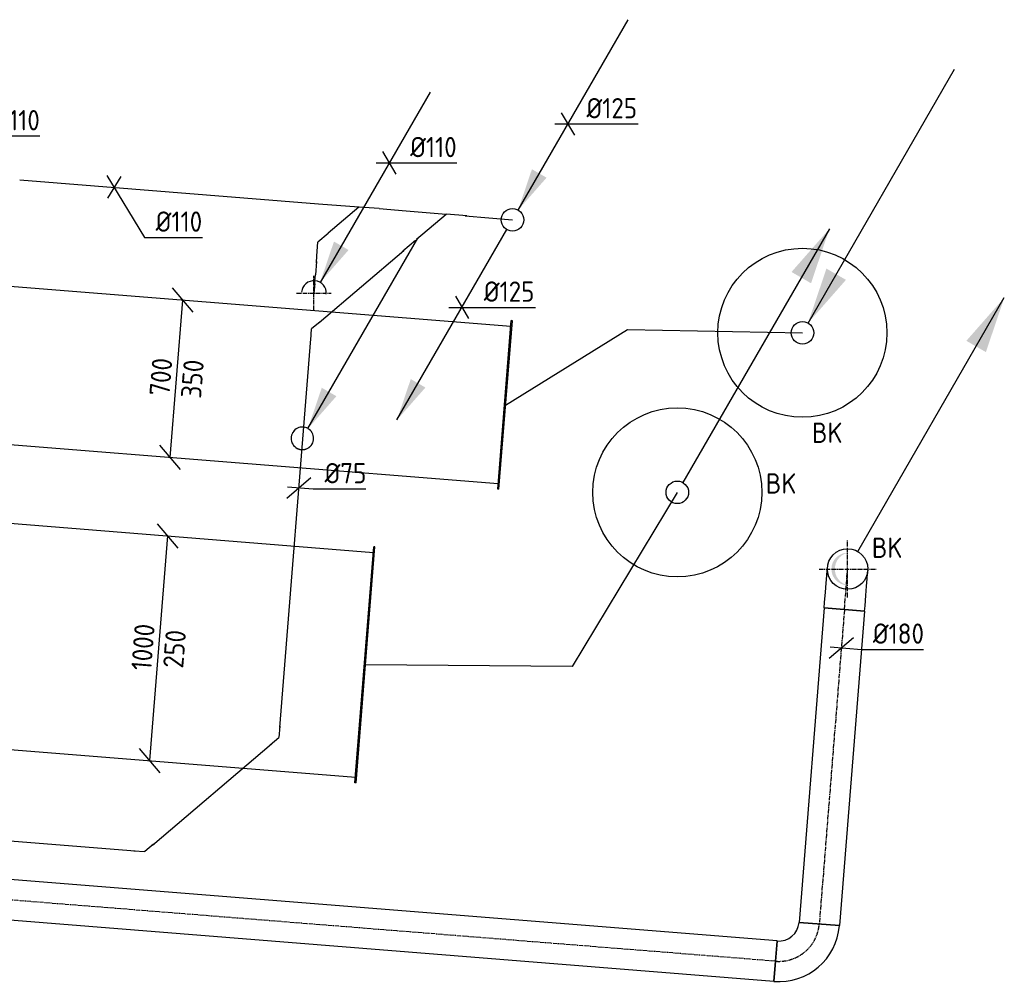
# Model space of a CAD drawing. Header units: millimetres. Extents: x -17664 to 48661, y -98 to 70975.
# Tile 62 of 62: x 16094 to 20462, y 60350 to 64638. Entities that reach past the tile are written whole.
import ezdxf

# ---------------------------------------------------------------- set-up
doc = ezdxf.new("R2010")
doc.units = ezdxf.units.MM
for name, pattern in [('2322121', [2000, 1000, 1000]), ('2322121_a', [2000, 1000, 1000]), ('CENTER2', [28.575, 19.05, -3.175, 3.175, -3.175]), ('SMALL_DASH', [1.5, 0.5, -1])]:
    doc.linetypes.add(name, pattern=pattern)
for name, color, linetype in [('WL524---', 4, '2322121'), ('WL524---_D', 4, 'Continuous'), ('WL524---_HARTLIJN', 1, 'CENTER2'), ('WL570---_RETOUR_D', 4, 'Continuous'), ('WL570---_RETOUR_HL', 1, 'CENTER2'), ('WL570---_TOEVOER', 3, 'Continuous'), ('WL570---_TOEVOER_D', 3, 'Continuous'), ('WM524---', 1, 'Continuous'), ('WM570---_RETOUR', 1, 'Continuous'), ('WM570---_TOEVOER', 1, 'Continuous')]:
    doc.layers.add(name, color=color, linetype=linetype)
doc.styles.add('STABICAD-018', font='ISOCP.SHX', dxfattribs={"height": 90})

# ---------------------------------------------------------------- blocks, each defined once
blk = doc.blocks.new('*U1171')
at = {"linetype": '2322121'}
blk.add_hatch(color=2, dxfattribs=at).paths.add_polyline_path([(25, 43.3), (86.3, 224.4), (151.2, 186.9)], flags=0)
at = {"color": 2, "linetype": '2322121_a'}
blk.add_line((25, 43.3, 25), (512.5, 887.7, 25), dxfattribs=at)
at = {"color": 0, "linetype": '2322121'}
blk.add_line((0, 0), (0, 0, 25), dxfattribs=at)
at = {"color": 2, "linetype": 'SMALL_DASH'}
for start, end in [(89.2553, 76.3386), (89.2553, 76.3386), (266.9064, 269.2008), (266.9064, 269.2008)]:
    blk.add_arc((0, 0, 25), 50, start, end, dxfattribs=at)
at = {"color": 0, "linetype": '2322121'}
for start, end in [(76.3386, 266.9064), (269.2008, 89.2553)]:
    blk.add_arc((0, 0, 25), 50, start, end, dxfattribs=at)
at = {"color": 2, "linetype": '2322121'}
for start, end in [(76.3386, 266.9064), (269.2008, 89.2553)]:
    blk.add_arc((0, 0, 25), 50, start, end, dxfattribs=at)
at = {"layer": 'WM570---_RETOUR', "color": 2, "style": 'STABICAD-018'}
for tag, p in [('SECTIONCODE', (17347.4, 62930.5, 2987)), ('POSITIONCODE', (17347.4, 62930.5, 2987)), ('CODE', (17347.4, 62880.5, 2975)), ('FLOORCODE', (17397.4, 62780.5, 2975))]:
    blk.add_attdef(tag, p, '', height=1.8, dxfattribs=at)
blk = doc.blocks.new('*U1001')
at = {"linetype": 'Continuous'}
blk.add_hatch(color=2, dxfattribs=at).paths.add_polyline_path([(27.5, 47.6), (88.8, 228.8), (153.7, 191.3)], flags=0)
at = {"color": 2, "linetype": 'Continuous'}
blk.add_line((515, 892, -3234.6), (27.5, 47.6, -3234.6), dxfattribs=at)
at = {"color": 0, "linetype": 'Continuous'}
blk.add_arc((0, 0, -3234.6), 55, 355.4253, 175.4253, dxfattribs=at)
at = {"layer": 'WL524---_HARTLIJN', "linetype": 'CENTER2'}
for p, q in [((0, -77, 1), (0, 77, 1)), ((-77, 0, 1), (77, 0, 1))]:
    blk.add_line(p, q, dxfattribs=at)
blk.add_circle((0, 0, -3234.6), 0.0125, dxfattribs=at)
at = {"layer": 'WM570---_RETOUR', "color": 2, "style": 'STABICAD-018'}
for tag, p in [('SECTIONCODE', (17399, 63574.7, 3384.6)), ('POSITIONCODE', (17399, 63574.7, 3384.6)), ('CODE', (17399, 63524.7, 3234.6)), ('FLOORCODE', (17449, 63424.7, 3234.6))]:
    blk.add_attdef(tag, p, '', height=1.8, dxfattribs=at)
blk = doc.blocks.new('*U1172')
at = {"color": 0, "linetype": 'Continuous'}
for p, q in [((-53.8, -45.9), (53.8, 45.9)), ((-49.8, 4), (64, -5.1)), ((64, -5.1), (297.8, -5.1))]:
    blk.add_line(p, q, dxfattribs=at)
at = {"color": 0, "linetype": 'Continuous', "style": 'STABICAD-018'}
blk.add_text('%%c75', height=90, dxfattribs=at).set_placement((114, 19.9))
at = {"layer": 'WM570---_RETOUR', "color": 2, "style": 'STABICAD-018'}
blk.add_attdef('CODE', (17332.1, 62560.9, 3100), '', height=1.8, dxfattribs=at)
blk = doc.blocks.new('*U1006')
at = {"color": 0, "linetype": 'Continuous'}
for p, q in [((-32, 52.7, -3100), (134.7, -221.8, -3100)), ((29.5, 47.8, -3100), (-29.5, -47.8, -3100)), ((134.7, -221.8, -3100), (391.8, -221.8, -3100))]:
    blk.add_line(p, q, dxfattribs=at)
at = {"color": 0, "linetype": 'Continuous', "style": 'STABICAD-018'}
blk.add_text('%%c110', height=90, dxfattribs=at).set_placement((184.7, -196.8, -3100))
at = {"layer": 'WM570---_RETOUR', "color": 2, "style": 'STABICAD-018'}
blk.add_attdef('CODE', (16512.1, 63893.7, 3100), '', height=1.8, dxfattribs=at)
blk = doc.blocks.new('*U1010')
at = {"color": 0, "linetype": 'Continuous'}
for p, q in [((-63.5, -10, -3234.6), (63.5, 10, -3234.6)), ((-37.9, 34.3, -3234.6), (20.1, -18.2, -3234.6)), ((20.1, -18.2, -3234.6), (277.2, -18.2, -3234.6))]:
    blk.add_line(p, q, dxfattribs=at)
at = {"color": 0, "linetype": 'Continuous', "style": 'STABICAD-018'}
blk.add_text('%%c110', height=90, dxfattribs=at).set_placement((70.1, 6.8, -3234.6))
at = {"layer": 'WM570---_RETOUR', "color": 2, "style": 'STABICAD-018'}
blk.add_attdef('CODE', (15906.4, 64139.9, 3234.6), '', height=1.8, dxfattribs=at)
blk = doc.blocks.new('*U1017')
at = {"color": 0, "linetype": 'Continuous'}
for p, q in [((0, 90, -3000), (1399.8, 90, -3000)), ((0, -90, -3000), (0, 90, -3000)), ((1399.8, 90, -3000), (1399.8, -90, -3000)), ((0, -90, -3000), (1399.8, -90, -3000))]:
    blk.add_line(p, q, dxfattribs=at)
at = {"layer": 'WL570---_RETOUR_HL', "linetype": 'CENTER2'}
blk.add_line((0, 0, -3000), (1399.8, 0, -3000), dxfattribs=at)
at = {"layer": 'WM570---_RETOUR', "color": 2, "style": 'STABICAD-018'}
for tag in ['CODE', 'SECTIONCODE', 'POSITIONCODE']:
    blk.add_attdef(tag, (19752.4, 62021.4, 3000), '', height=1.8, dxfattribs=at)
blk = doc.blocks.new('*U1015')
at = {"color": 0, "linetype": 'Continuous'}
for p, q in [((-180, -90, -3000), (-180, 90, -3000)), ((90, -180, -3000), (-90, -180, -3000))]:
    blk.add_line(p, q, dxfattribs=at)
for radius in [270, 90]:
    blk.add_arc((-180, -180, -3000), radius, 0, 90, dxfattribs=at)
at = {"layer": 'WL570---_RETOUR_HL', "linetype": 'CENTER2'}
blk.add_arc((-180, -180, -3000), 180, 0, 90, dxfattribs=at)
at = {"layer": 'WM570---_RETOUR', "color": 2, "style": 'STABICAD-018'}
for tag in ['CODE', 'SECTIONCODE', 'POSITIONCODE']:
    blk.add_attdef(tag, (19626.4, 60446.6, 3000), '', height=1.8, dxfattribs=at)
blk = doc.blocks.new('*U1018')
at = {"color": 0, "linetype": 'Continuous'}
for p, q in [((0, 90, -3000), (9993.6, 90, -3000)), ((0, -90, -3000), (0, 90, -3000)), ((0, -90, -3000), (9993.6, -90, -3000))]:
    blk.add_line(p, q, dxfattribs=at)
at = {"layer": 'WL570---_RETOUR_HL', "linetype": 'CENTER2'}
blk.add_line((0, 0, -3000), (9993.6, 0, -3000), dxfattribs=at)
at = {"layer": 'WM570---_RETOUR', "color": 2, "style": 'STABICAD-018'}
for tag in ['CODE', 'SECTIONCODE', 'POSITIONCODE']:
    blk.add_attdef(tag, (19447, 60461, 3000), '', height=1.8, dxfattribs=at)
blk = doc.blocks.new('*U1013')
at = {"color": 0, "linetype": 'Continuous'}
for p, q in [((-180, 90, -3000), (-156.3, 90, -3000)), ((-180, -90, -3000), (-180, 90, -3000)), ((-156.3, 90, -3000), (-110.5, 90, -3000)), ((-110.5, 90, -3000), (-69.5, 90, -3000)), ((-69.5, 90, -3000), (-36, 90, -3000)), ((-36, 90, -3000), (-12.3, 90, -3000)), ((-12.3, 90, -3000), (0, 90, -3000)), ((-180, -90, -3000), (-156.3, -90, -3000)), ((-156.3, -90, -3000), (-110.5, -90, -3000)), ((-110.5, -90, -3000), (-69.5, -90, -3000)), ((-69.5, -90, -3000), (-36, -90, -3000)), ((-36, -90, -3000), (-12.3, -90, -3000)), ((-12.3, -90, -3000), (0, -90, -3000))]:
    blk.add_line(p, q, dxfattribs=at)
at = {"layer": 'WL570---_RETOUR_HL', "linetype": 'CENTER2'}
blk.add_line((-180, 0, -3000), (0, 0, -3000), dxfattribs=at)
at = {"layer": 'WM570---_RETOUR', "color": 2, "style": 'STABICAD-018'}
for tag in ['CODE', 'SECTIONCODE', 'POSITIONCODE']:
    blk.add_attdef(tag, (19766.7, 62200.8, 3000), '', height=1.8, dxfattribs=at)
blk = doc.blocks.new('*U1014')
at = {"linetype": 'Continuous'}
blk.add_hatch(color=2, dxfattribs=at).paths.add_polyline_path([(695, 1203.8), (613.3, 962.3), (526.7, 1012.3)], flags=0)
blk.add_hatch(color=0, dxfattribs=at).paths.add_polyline_path([(0, -72), (-14.3, -70.6), (-28, -66.3), (-40.7, -59.4), (-51.6, -50.2), (-60.6, -38.9), (-67.1, -26.1), (-71, -12.2), (-72, 2.1), (-70.1, 16.4), (-65.5, 30), (-58.2, 42.4), (-48.6, 53.1), (-37.1, 61.7), (-24.1, 67.8), (-10.2, 71.3), (0, 72), (-0.4, 71.9), (-14.3, 67), (-27, 59.4), (-37.9, 49.5), (-46.7, 37.6), (-52.9, 24.1), (-56.3, 9.8), (-56.7, -5), (-54.3, -19.6), (-49, -33.4), (-41, -45.8), (-30.8, -56.5), (-18.6, -64.8), (-5, -70.6), (-0.4, -71.9)], is_closed=False, flags=0)
at = {"color": 2, "linetype": 'Continuous'}
blk.add_line((45, 77.9, -3180), (695, 1203.8, -3180), dxfattribs=at)
at = {"color": 0, "linetype": 'Continuous'}
blk.add_circle((0, 0, -3180), 90, dxfattribs=at)
at = {"layer": 'WL570---_RETOUR_HL', "linetype": 'CENTER2'}
for p, q in [((0, -126, 821), (0, 126, 821)), ((-126, 0, 821), (126, 0, 821))]:
    blk.add_line(p, q, dxfattribs=at)
blk.add_circle((0, 0, -3180), 0.0125, dxfattribs=at)
at = {"layer": 'WM570---_RETOUR', "color": 2, "style": 'STABICAD-018'}
for tag, p in [('SECTIONCODE', (19766.7, 62350.8, 3590)), ('POSITIONCODE', (19766.7, 62350.8, 3590)), ('CODE', (19766.7, 62300.8, 3180)), ('FLOORCODE', (19816.7, 62200.8, 3180))]:
    blk.add_attdef(tag, p, '', height=1.8, dxfattribs=at)
blk = doc.blocks.new('*U1021')
at = {"color": 0, "linetype": 'Continuous'}
for p, q in [((-53.8, -45.9, -3000), (53.8, 45.9, -3000)), ((-49.8, 4, -3000), (89.7, -7.2, -3000)), ((89.7, -7.2, -3000), (364.8, -7.2, -3000))]:
    blk.add_line(p, q, dxfattribs=at)
at = {"color": 0, "linetype": 'Continuous', "style": 'STABICAD-018'}
blk.add_text('%%c180', height=90, dxfattribs=at).set_placement((139.7, 17.8, -3000))
at = {"layer": 'WM570---_RETOUR', "color": 2, "style": 'STABICAD-018'}
blk.add_attdef('CODE', (19738.8, 61851.5, 3000), '', height=1.8, dxfattribs=at)
blk = doc.blocks.new('*U1190')
at = {"color": 0, "linetype": 'Continuous'}
for p, q in [((0, 525, -2975), (5, 525, -2975)), ((0, -525, -2975), (0, 525, -2975)), ((5, -525, -2975), (5, 525, -2975)), ((8296.7, 525, -2975), (8291.7, 525, -2975)), ((8291.7, -525, -2975), (8291.7, 525, -2975)), ((8296.7, -525, -2975), (8296.7, 525, -2975)), ((5, 500, -2975), (8291.7, 500, -2975)), ((5, -500, -2975), (8291.7, -500, -2975)), ((0, -525, -2975), (5, -525, -2975)), ((8296.7, -525, -2975), (8291.7, -525, -2975))]:
    blk.add_line(p, q, dxfattribs=at)
at = {"layer": 'WM570---_RETOUR', "color": 2, "style": 'STABICAD-018'}
for tag in ['SECTIONCODE', 'CODE', 'POSITIONCODE']:
    blk.add_attdef(tag, (9357.7, 62439, 2975), '', height=1.8, dxfattribs=at)
blk = doc.blocks.new('*U1189')
at = {"color": 0, "linetype": 'Continuous'}
for p, q in [((5, 350, -2975), (10295.9, 350, -2975)), ((10300.9, 375, -2975), (10295.9, 375, -2975)), ((10295.9, -375, -2975), (10295.9, 375, -2975)), ((10300.9, -375, -2975), (10300.9, 375, -2975)), ((5, -350, -2975), (10295.9, -350, -2975)), ((10300.9, -375, -2975), (10295.9, -375, -2975))]:
    blk.add_line(p, q, dxfattribs=at)
at = {"layer": 'WM570---_RETOUR', "color": 2, "style": 'STABICAD-018'}
for tag in ['CODE', 'SECTIONCODE', 'POSITIONCODE']:
    blk.add_attdef(tag, (7981.2, 63749.9, 2975), '', height=1.8, dxfattribs=at)
blk = doc.blocks.new('*U1121')
at = {"linetype": 'Continuous'}
blk.add_hatch(color=2, dxfattribs=at).paths.add_polyline_path([(675, 1169.1), (593.3, 927.6), (506.7, 977.6)], flags=0)
at = {"color": 2, "linetype": 'Continuous'}
blk.add_line((675, 1169.1, 1), (25, 43.3, 1), dxfattribs=at)
at = {"color": 0, "linetype": 'Continuous'}
blk.add_line((0, 0), (0, 0, 1), dxfattribs=at)
blk.add_circle((0, 0, 1), 50, dxfattribs=at)
at = {"color": 2, "linetype": 'Continuous'}
blk.add_circle((0, 0, 1), 50, dxfattribs=at)
at = {"layer": 'WL570---_RETOUR_D', "color": 2, "style": 'STABICAD-018'}
for tag, p in [('SECTIONCODE', (18534.1, 62565.5, 3150)), ('POSITIONCODE', (18534.1, 62565.5, 3150)), ('CODE', (18534.1, 62515.5, 3000)), ('FLOORCODE', (18584.1, 62415.5, 3000))]:
    blk.add_attdef(tag, p, '', height=1.8, dxfattribs=at)
blk = doc.blocks.new('*U1122')
at = {"linetype": 'Continuous'}
blk.add_hatch(color=2, dxfattribs=at).paths.add_polyline_path([(25, 43.3), (106.7, 284.8), (193.3, 234.8)], flags=0)
at = {"color": 2, "linetype": 'Continuous'}
blk.add_line((25, 43.3, 1), (675, 1169.1, 1), dxfattribs=at)
at = {"color": 0, "linetype": 'Continuous'}
blk.add_line((0, 0), (0, 0, 1), dxfattribs=at)
blk.add_circle((0, 0, 1), 50, dxfattribs=at)
at = {"color": 2, "linetype": 'Continuous'}
blk.add_circle((0, 0, 1), 50, dxfattribs=at)
at = {"layer": 'WL570---_RETOUR_D', "color": 2, "style": 'STABICAD-018'}
for tag, p in [('SECTIONCODE', (19082.4, 63376, 3150)), ('POSITIONCODE', (19082.4, 63376, 3150)), ('CODE', (19082.4, 63326, 3000)), ('FLOORCODE', (19132.4, 63226, 3000))]:
    blk.add_attdef(tag, p, '', height=1.8, dxfattribs=at)
blk = doc.blocks.new('*U1141')
at = {"color": 0, "linetype": '2322121'}
blk.add_line((6, 0), (1335.2, 0), dxfattribs=at)
at = {"layer": 'WM570---_RETOUR', "color": 2, "style": 'STABICAD-018'}
for tag, p in [('SECTIONCODE', (16601.8, 64037, 3100)), ('POSITIONCODE', (16601.8, 64037, 3100)), ('CODE', (16088.5, 63927.6, 3100))]:
    blk.add_attdef(tag, p, '', height=1.8, dxfattribs=at)
blk = doc.blocks.new('*U1142')
at = {"color": 0, "linetype": '2322121'}
for p in [(-50, 0), (35.4, -35.4)]:
    blk.add_line(p, (0, 0), dxfattribs=at)
at = {"layer": 'WM570---_RETOUR', "color": 2, "style": 'STABICAD-018'}
for tag, p in [('CODE', (17388.5, 63365.6, 3100)), ('SECTIONCODE', (17388.5, 63265.6, 3100)), ('POSITIONCODE', (17388.5, 63265.6, 3100))]:
    blk.add_attdef(tag, p, '', height=1.8, dxfattribs=at)
blk = doc.blocks.new('*U1143')
at = {"color": 0, "linetype": '2322121'}
blk.add_line((0, 0), (1729.6, 0), dxfattribs=at)
at = {"layer": 'WM570---_RETOUR', "color": 2, "style": 'STABICAD-018'}
for tag, p in [('POSITIONCODE', (17173.8, 62463.2, 3100)), ('CODE', (17247, 61497.6, 3100)), ('SECTIONCODE', (17247, 61497.6, 3100))]:
    blk.add_attdef(tag, p, '', height=1.8, dxfattribs=at)
blk = doc.blocks.new('*U1144')
at = {"color": 0, "linetype": '2322121'}
for p in [(-50, 0), (35.4, -35.4)]:
    blk.add_line(p, (0, 0), dxfattribs=at)
at = {"layer": 'WM570---_RETOUR', "color": 2, "style": 'STABICAD-018'}
for tag in ['SECTIONCODE', 'CODE', 'POSITIONCODE']:
    blk.add_attdef(tag, (17243.5, 61453.7, 3100), '', height=1.8, dxfattribs=at)
blk = doc.blocks.new('*U1145')
at = {"color": 0, "linetype": '2322121'}
blk.add_line((0, 0), (692.8, 0), dxfattribs=at)
at = {"layer": 'WM570---_RETOUR', "color": 2, "style": 'STABICAD-018'}
for tag in ['CODE', 'SECTIONCODE', 'POSITIONCODE']:
    blk.add_attdef(tag, (16682.6, 60975.9, 3100), '', height=1.8, dxfattribs=at)
blk = doc.blocks.new('*U1146')
at = {"color": 0, "linetype": '2322121'}
for p in [(-50, 0), (35.4, -35.4)]:
    blk.add_line(p, (0, 0), dxfattribs=at)
at = {"layer": 'WM570---_RETOUR', "color": 2, "style": 'STABICAD-018'}
for tag in ['CODE', 'SECTIONCODE', 'POSITIONCODE']:
    blk.add_attdef(tag, (16649.1, 60947.4, 3100), '', height=1.8, dxfattribs=at)
blk = doc.blocks.new('*U1147')
at = {"color": 0, "linetype": '2322121'}
blk.add_line((0, 0), (1251.2, 0), dxfattribs=at)
at = {"layer": 'WM570---_RETOUR', "color": 2, "style": 'STABICAD-018'}
for tag, p in [('SECTIONCODE', (15741.1, 61170.5, 3100)), ('POSITIONCODE', (16235.2, 61131, 3100)), ('CODE', (15358, 61050.7, 3100))]:
    blk.add_attdef(tag, p, '', height=1.8, dxfattribs=at)
blk = doc.blocks.new('*U1170')
at = {"linetype": '2322121'}
for points in [[(25, 43.3), (86.3, 224.4), (151.2, 186.9)], [(-512.5, -887.7), (-451.2, -706.5), (-386.3, -744)]]:
    blk.add_hatch(color=2, dxfattribs=at).paths.add_polyline_path(points, flags=0)
at = {"color": 2, "linetype": '2322121_a'}
for p, q in [((25, 43.3, 3000), (512.5, 887.7, 3000)), ((-512.5, -887.7, 3000), (-25, -43.3, 3000))]:
    blk.add_line(p, q, dxfattribs=at)
at = {"color": 0, "linetype": '2322121'}
blk.add_line((0, 0), (0, 0, 3000), dxfattribs=at)
blk.add_circle((0, 0, 3000), 50, dxfattribs=at)
at = {"color": 2, "linetype": '2322121'}
blk.add_circle((0, 0, 3000), 50, dxfattribs=at)
at = {"layer": 'WM570---_RETOUR', "color": 2, "style": 'STABICAD-018'}
for tag, p in [('SECTIONCODE', (18279.8, 63899.9, 1499.5)), ('POSITIONCODE', (18279.8, 63899.9, 1499.5)), ('CODE', (18279.8, 63849.9)), ('FLOORCODE', (18329.8, 63749.9))]:
    blk.add_attdef(tag, p, '', height=1.8, dxfattribs=at)
blk = doc.blocks.new('*U1173')
at = {"color": 0, "linetype": '2322121'}
blk.add_line((0, 0), (209.9, 0, 0), dxfattribs=at)
at = {"layer": 'WM570---_RETOUR', "color": 2, "style": 'STABICAD-018'}
for tag in ['SECTIONCODE', 'CODE', 'POSITIONCODE']:
    blk.add_attdef(tag, (18070.6, 63767.5, 3100), '', height=1.8, dxfattribs=at)
blk = doc.blocks.new('*U1174')
at = {"color": 0, "linetype": '2322121'}
for p, q in [((1, 1, 0), (123, 123, 0)), ((0, 0), (0.7, 0.7, 0)), ((-90, 0, 0), (0, 0)), ((180, 0, 0), (1.4, 0, 0))]:
    blk.add_line(p, q, dxfattribs=at)
at = {"layer": 'WM570---_RETOUR', "color": 2, "style": 'STABICAD-018'}
for tag in ['CODE', 'SECTIONCODE', 'POSITIONCODE']:
    blk.add_attdef(tag, (17987.2, 63774.7, 3100), '', height=1.8, dxfattribs=at)
blk = doc.blocks.new('*U1175')
at = {"color": 0, "linetype": '2322121'}
blk.add_line((-25, 0, 1.3), (49, 0, 17.5), dxfattribs=at)
at = {"layer": 'WM570---_RETOUR', "color": 2, "style": 'STABICAD-018'}
for tag in ['CODE', 'SECTIONCODE', 'POSITIONCODE']:
    blk.add_attdef(tag, (17830.8, 63642.2, 3100), '', height=1.8, dxfattribs=at)
blk = doc.blocks.new('*U1176')
at = {"color": 0, "linetype": '2322121'}
blk.add_line((6, 0, 0), (125.6, 0, 0), dxfattribs=at)
at = {"layer": 'WM570---_RETOUR', "color": 2, "style": 'STABICAD-018'}
for tag in ['CODE', 'SECTIONCODE', 'POSITIONCODE']:
    blk.add_attdef(tag, (17682.6, 63800, 3100), '', height=1.8, dxfattribs=at)
blk = doc.blocks.new('*U1177')
at = {"color": 0, "linetype": '2322121'}
for p, q in [((1, 1), (127.3, 127.3)), ((0, 0), (0.7, 0.7)), ((-90, 0), (0, 0)), ((180, 0), (1.4, 0))]:
    blk.add_line(p, q, dxfattribs=at)
at = {"layer": 'WM570---_RETOUR', "color": 2, "style": 'STABICAD-018'}
for tag in ['POSITIONCODE', 'SECTIONCODE', 'CODE']:
    blk.add_attdef(tag, (17598.9, 63806.7, 3100), '', height=1.8, rotation=170.8505, dxfattribs=at)
blk = doc.blocks.new('*U1178')
at = {"color": 0, "linetype": '2322121'}
for p in [(-60, 0), (42.4, 0, 42.4)]:
    blk.add_line(p, (0, 0), dxfattribs=at)
at = {"layer": 'WM570---_RETOUR', "color": 2, "style": 'STABICAD-018'}
for tag in ['POSITIONCODE', 'SECTIONCODE', 'CODE']:
    blk.add_attdef(tag, (17405.5, 63505.1, 3100), '', height=1.8, rotation=45, dxfattribs=at)
blk = doc.blocks.new('*U1179')
at = {"color": 0, "linetype": '2322121'}
for p in [(-42.4, 0, -42.4), (0, 0, 60)]:
    blk.add_line(p, (0, 0), dxfattribs=at)
at = {"layer": 'WM570---_RETOUR', "color": 2, "style": 'STABICAD-018'}
for tag in ['POSITIONCODE', 'SECTIONCODE', 'CODE']:
    blk.add_attdef(tag, (17399, 63424.7, 3180.6), '', height=1.8, rotation=45, dxfattribs=at)
blk = doc.blocks.new('*U1180')
at = {"color": 0, "linetype": '2322121'}
for p in [(-60, 0), (42.4, -42.4)]:
    blk.add_line(p, (0, 0), dxfattribs=at)
at = {"layer": 'WM570---_RETOUR', "color": 2, "style": 'STABICAD-018'}
for tag, p in [('CODE', (17416.6, 63750.6, 3100)), ('SECTIONCODE', (17416.6, 63650.6, 3100)), ('POSITIONCODE', (17416.6, 63650.6, 3100))]:
    blk.add_attdef(tag, p, '', height=1.8, dxfattribs=at)
blk = doc.blocks.new('*U1181')
at = {"color": 0, "linetype": '2322121'}
blk.add_line((0, 0), (32, 0), dxfattribs=at)
at = {"layer": 'WM570---_RETOUR', "color": 2, "style": 'STABICAD-018'}
for tag in ['CODE', 'SECTIONCODE', 'POSITIONCODE']:
    blk.add_attdef(tag, (17409.8, 63558.9, 3100), '', height=1.8, dxfattribs=at)
blk = doc.blocks.new('*U1182')
at = {"color": 0, "linetype": '2322121'}
blk.add_line((0, 0), (493.9, 0), dxfattribs=at)
at = {"layer": 'WM570---_RETOUR', "color": 2, "style": 'STABICAD-018'}
for tag in ['CODE', 'SECTIONCODE', 'POSITIONCODE']:
    blk.add_attdef(tag, (17422, 63294.1, 3100), '', height=1.8, dxfattribs=at)
blk = doc.blocks.new('*U1183')
at = {"color": 0, "linetype": 'Continuous'}
for p, q in [((-28.9, 50), (28.9, -50)), ((-57.7, 0), (32.7, 0)), ((32.7, 0), (311.4, 0))]:
    blk.add_line(p, q, dxfattribs=at)
at = {"color": 0, "linetype": 'Continuous', "style": 'STABICAD-018'}
blk.add_text('%%c125', height=90, dxfattribs=at).set_placement((82.7, 25))
at = {"layer": 'WM570---_RETOUR', "color": 2, "style": 'STABICAD-018'}
blk.add_attdef('CODE', (18525.3, 64175.1), '', height=1.8, dxfattribs=at)
blk = doc.blocks.new('*U1184')
at = {"color": 0, "linetype": 'Continuous'}
for p, q in [((-28.9, 50, -3234.6), (28.9, -50, -3234.6)), ((-57.7, 0, -3234.6), (43.1, 0, -3234.6)), ((43.1, 0, -3234.6), (300.1, 0, -3234.6))]:
    blk.add_line(p, q, dxfattribs=at)
at = {"color": 0, "linetype": 'Continuous', "style": 'STABICAD-018'}
blk.add_text('%%c110', height=90, dxfattribs=at).set_placement((93.1, 25, -3234.6))
at = {"layer": 'WM570---_RETOUR', "color": 2, "style": 'STABICAD-018'}
blk.add_attdef('CODE', (17732.7, 64002.6, 3234.6), '', height=1.8, dxfattribs=at)
blk = doc.blocks.new('*U1185')
at = {"color": 0, "linetype": 'Continuous'}
for p, q in [((-28.9, 50), (28.9, -50)), ((-57.7, 0), (47, 0)), ((47, 0), (325.7, 0))]:
    blk.add_line(p, q, dxfattribs=at)
at = {"color": 0, "linetype": 'Continuous', "style": 'STABICAD-018'}
blk.add_text('%%c125', height=90, dxfattribs=at).set_placement((97, 25))
at = {"layer": 'WM570---_RETOUR', "color": 2, "style": 'STABICAD-018'}
blk.add_attdef('CODE', (18055.5, 63361.5), '', height=1.8, dxfattribs=at)
blk = doc.blocks.new('*U1192')
at = {"color": 0, "linetype": 'Continuous'}
for p, q in [((85.8, 444.6, -2975), (-5.9, 552.2, -2975)), ((-40, -498.4, -2975), (40, 498.4, -2975)), ((5.9, -552.2, -2975), (-85.8, -444.6, -2975))]:
    blk.add_line(p, q, dxfattribs=at)
at = {"color": 0, "linetype": 'Continuous', "style": 'STABICAD-018'}
for s, p in [('1000', (-33.2, -101.2, -2975)), ('250', (108.1, -91.1, -2975))]:
    blk.add_text(s, height=90, rotation=85.4126, dxfattribs=at).set_placement(p)
at = {"layer": 'WM570---_RETOUR', "color": 2, "style": 'STABICAD-018'}
blk.add_attdef('CODE', (16710.5, 61849.1, 2975), '', height=1.8, dxfattribs=at)
blk = doc.blocks.new('*U1193')
at = {"color": 0, "linetype": 'Continuous'}
for p, q in [((73.8, 295.1, -2975), (-17.9, 402.7, -2975)), ((-27.9, -348.9, -2975), (27.9, 348.9, -2975)), ((17.9, -402.7, -2975), (-73.8, -295.1, -2975))]:
    blk.add_line(p, q, dxfattribs=at)
at = {"color": 0, "linetype": 'Continuous', "style": 'STABICAD-018'}
for s, p in [('700', (-31.4, -78.8, -2975)), ('350', (108.2, -89.9, -2975))]:
    blk.add_text(s, height=90, rotation=85.4253, dxfattribs=at).set_placement(p)
at = {"layer": 'WM570---_RETOUR', "color": 2, "style": 'STABICAD-018'}
blk.add_attdef('CODE', (16789.7, 63045.1, 2975), '', height=1.8, dxfattribs=at)

msp = doc.modelspace()

# ---------------------------------------------------------------- linework, layer by layer
at = {"layer": 'WL570---_RETOUR_D'}
for p, q in [((19011, 62540.9, 1), (18545, 61767.8, 3000)), ((18545, 61767.8, 3000), (17627.8, 61775.5))]:
    msp.add_line(p, q, dxfattribs=at)
at = {"layer": 'WL570---_RETOUR_D', "linetype": 'Continuous'}
msp.add_circle((19011, 62540.9), 375, dxfattribs=at)
at = {"layer": 'WL570---_TOEVOER_D', "linetype": 'Continuous'}
for p, q in [((18249.3, 62928.3), (18790.6, 63263.3, 3000)), ((18790.6, 63263.3, 3000), (19566, 63248.7, 3000))]:
    msp.add_line(p, q, dxfattribs=at)
at = {"layer": 'WL570---_TOEVOER_D'}
msp.add_circle((19566, 63248.7), 375, dxfattribs=at)

# ---------------------------------------------------------------- block references
at = {"layer": 'WL524---', "linetype": '2322121'}
for name, p in [('*U1170', (18279.8, 63749.9)), ('*U1171', (17347.4, 62780.5, 2975))]:
    msp.add_blockref(name, p, dxfattribs=at)
at = {"layer": 'WL524---_D', "linetype": 'Continuous'}
msp.add_blockref('*U1001', (17399, 63424.7, 3234.6), dxfattribs=at)
at = {"layer": 'WL524---_D', "linetype": '2322121'}
for name, p, rotation in [('*U1141', (16088.5, 63927.6, 3100), 355.4252666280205), ('*U1177', (17598.9, 63806.7, 3100), 175.4252666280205), ('*U1176', (17682.6, 63800, 3100), 355.2068056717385), ('*U1174', (17987.2, 63774.7, 3100), 175.279625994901), ('*U1173', (18070.6, 63767.5, 3100), 355.2068056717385), ('*U1180', (17416.6, 63650.6, 3100), 85.42526662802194), ('*U1175', (17830.8, 63642.2, 3100), 220.279625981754), ('*U1182', (17422, 63294.1, 3100), 40.42526662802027), ('*U1178', (17405.5, 63505.1, 3100), 265.4252666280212), ('*U1181', (17409.8, 63558.9, 3100), 85.42526662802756), ('*U1179', (17399, 63424.7, 3180.6), 265.4252666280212), ('*U1142', (17388.5, 63265.6, 3100), 85.42526662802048), ('*U1143', (17247, 61497.6, 3100), 85.42526662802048), ('*U1144', (17243.5, 61453.7, 3100), 265.4252666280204), ('*U1145', (16682.6, 60975.9, 3100), 40.42526662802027), ('*U1147', (15358, 61050.7, 3100), 355.4252666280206), ('*U1146', (16649.1, 60947.4, 3100), 220.4252666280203)]:
    msp.add_blockref(name, p, dxfattribs=dict(at, rotation=rotation))
at = {"layer": 'WL570---_RETOUR_D', "linetype": 'Continuous'}
msp.add_blockref('*U1014', (19766.7, 62200.8, 3180), dxfattribs=at)
for name, p, rotation in [('*U1190', (9357.7, 62439, 2975), 355.4126459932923), ('*U1013', (19766.7, 62200.8, 3000), 85.42526662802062), ('*U1017', (19752.4, 62021.4, 3000), 265.4252666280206), ('*U1018', (19447, 60461, 3000), 175.4252666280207), ('*U1015', (19626.4, 60446.6, 3000), 265.4252666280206)]:
    msp.add_blockref(name, p, dxfattribs=dict(at, rotation=rotation))
at = {"layer": 'WL570---_TOEVOER', "linetype": 'Continuous'}
for name, p in [('*U1122', (19566, 63248.7)), ('*U1121', (19011, 62540.9))]:
    msp.add_blockref(name, p, dxfattribs=at)
at = {"layer": 'WL570---_TOEVOER_D', "linetype": 'Continuous', "rotation": 355.4252666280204}
msp.add_blockref('*U1189', (7981.2, 63749.9, 2975), dxfattribs=at)
at = {"layer": 'WM524---', "linetype": 'Continuous'}
for name, p in [('*U1183', (18525.3, 64175.1)), ('*U1010', (15906.4, 64139.9, 3234.6)), ('*U1184', (17732.7, 64002.6, 3234.6)), ('*U1006', (16512.1, 63893.7, 3100)), ('*U1185', (18055.5, 63361.5)), ('*U1172', (17332.1, 62560.9, 3100))]:
    msp.add_blockref(name, p, dxfattribs=at)
at = {"layer": 'WM570---_RETOUR', "linetype": 'Continuous'}
for name, p in [('*U1192', (16710.5, 61849.1, 2975)), ('*U1021', (19738.8, 61851.5, 3000))]:
    msp.add_blockref(name, p, dxfattribs=at)
at = {"layer": 'WM570---_TOEVOER', "linetype": 'Continuous'}
msp.add_blockref('*U1193', (16789.7, 63045.1, 2975), dxfattribs=at)

# ---------------------------------------------------------------- texts
at = {"layer": 'WL570---_RETOUR_D', "color": 2, "linetype": 'Continuous', "style": 'STABICAD-018'}
msp.add_text('BK', height=90, dxfattribs=at).set_placement((19403.7, 62535.4))
at = {"layer": 'WL570---_TOEVOER_D', "color": 2, "style": 'STABICAD-018'}
msp.add_text('BK', height=90, dxfattribs=at).set_placement((19608.4, 62760.4))
at = {"layer": 'WM570---_RETOUR', "style": 'STABICAD-018'}
msp.add_text('BK', height=90, dxfattribs=at).set_placement((19874.2, 62250.1, 3000))

doc.saveas('drawing.dxf')
